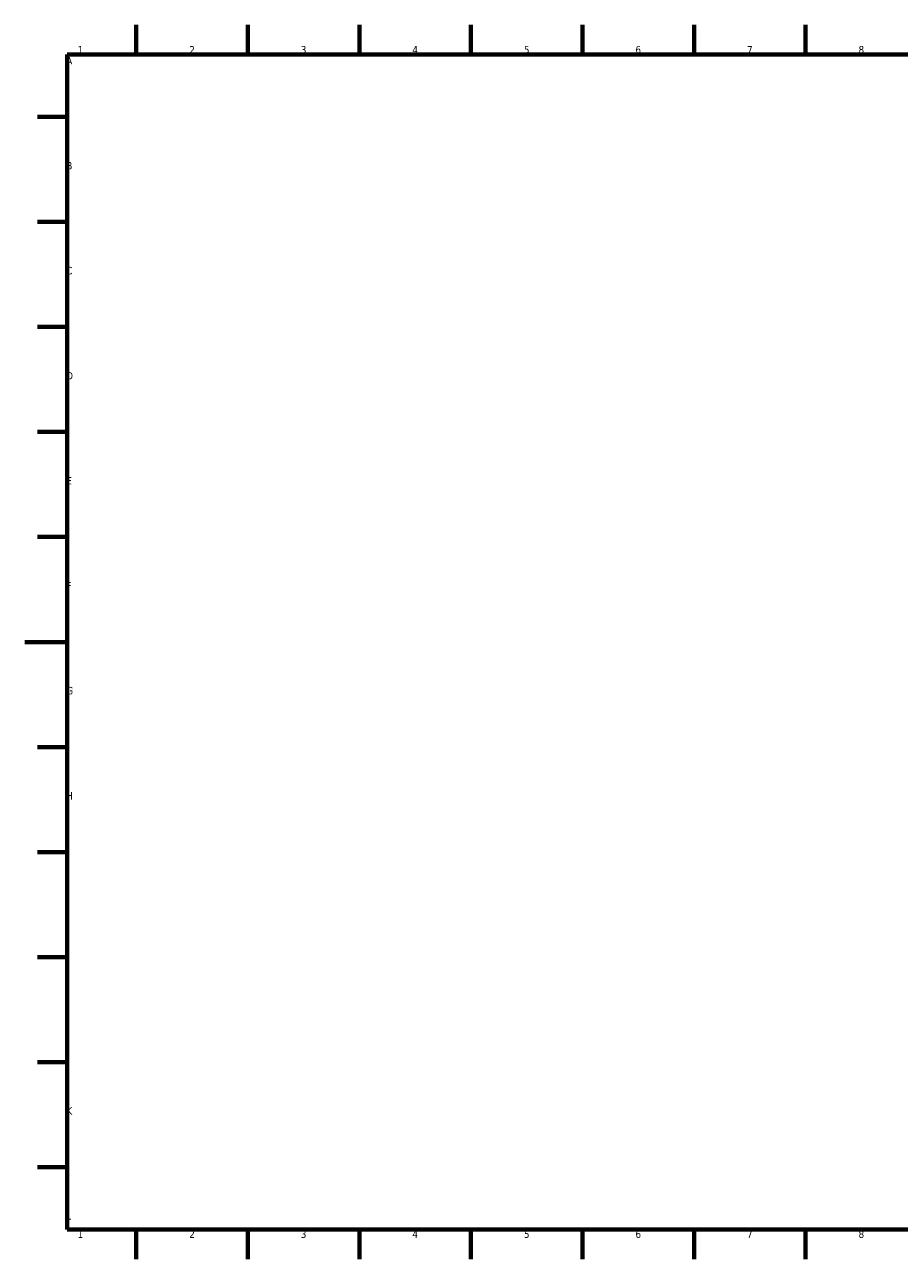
# Model space of a CAD drawing. Header units: millimetres. Extents: x 0 to 841, y 0 to 594.
# Tile 1 of 2: x 0 to 412, y 6 to 588. Entities that reach past the tile are written whole.
import ezdxf

# ---------------------------------------------------------------- set-up
doc = ezdxf.new("R2010")
doc.units = ezdxf.units.MM
doc.layers.get('0').update_dxf_attribs({"lineweight": 25})
doc.layers.add('Border (ISO)', color=7, linetype='Continuous', lineweight=70)
doc.layers.add('Symbol (ISO)', color=7, linetype='Continuous', lineweight=25)
doc.styles.add('Note Text (ISO)', font='TAHOMA.TTF')

# ---------------------------------------------------------------- blocks, each defined once
blk = doc.blocks.new('Borders NHTSA Border')
at = {"layer": 'Border (ISO)'}
for p, q in [((52.5625, 574), (52.5625, 588)), ((105.125, 574), (105.125, 588)), ((157.6875, 574), (157.6875, 588)), ((210.25, 574), (210.25, 588)), ((262.8125, 574), (262.8125, 588)), ((315.375, 574), (315.375, 588)), ((367.9375, 574), (367.9375, 588)), ((20, 574), (821, 574)), ((20, 574), (20, 20)), ((20, 544.5), (6, 544.5)), ((20, 495), (6, 495)), ((20, 445.5), (6, 445.5)), ((20, 396), (6, 396)), ((20, 346.5), (6, 346.5)), ((20, 297), (0, 297)), ((20, 247.5), (6, 247.5)), ((20, 198), (6, 198)), ((20, 148.5), (6, 148.5)), ((20, 99), (6, 99)), ((20, 49.5), (6, 49.5)), ((20, 20), (821, 20)), ((52.5625, 20), (52.5625, 6)), ((105.125, 20), (105.125, 6)), ((157.6875, 20), (157.6875, 6)), ((210.25, 20), (210.25, 6)), ((262.8125, 20), (262.8125, 6)), ((315.375, 20), (315.375, 6)), ((367.9375, 20), (367.9375, 6))]:
    blk.add_line(p, q, dxfattribs=at)
at = {"layer": 'Symbol (ISO)', "char_height": 3.5, "style": 'Note Text (ISO)'}
for s, insert, attachment_point in [('1', (26.2815, 574.4), 8), ('2', (78.844, 574.4), 8), ('3', (131.4065, 574.4), 8), ('4', (183.969, 574.4), 8), ('5', (236.5315, 574.4), 8), ('6', (289.094, 574.4), 8), ('7', (341.6565, 574.4), 8), ('8', (394.219, 574.4), 8), ('A', (19.6, 569.25), 7), ('B', (19.6, 519.75), 7), ('C', (19.6, 470.25), 7), ('D', (19.6, 420.75), 7), ('E', (19.6, 371.25), 7), ('F', (19.6, 321.75), 7), ('G', (19.6, 272.25), 7), ('H', (19.6, 222.75), 7), ('I', (19.6, 173.25), 7), ('J', (19.6, 123.75), 7), ('K', (19.6, 74.25), 7), ('L', (19.6, 24.75), 7), ('1', (26.2815, 19.6), 2), ('2', (78.844, 19.6), 2), ('3', (131.4065, 19.6), 2), ('4', (183.969, 19.6), 2), ('5', (236.5315, 19.6), 2), ('6', (289.094, 19.6), 2), ('7', (341.6565, 19.6), 2), ('8', (394.219, 19.6), 2)]:
    blk.add_mtext(s, dxfattribs=dict(at, insert=insert, attachment_point=attachment_point))

msp = doc.modelspace()

# ---------------------------------------------------------------- block references
msp.add_blockref('Borders NHTSA Border', (0, 0))

doc.saveas('drawing.dxf')
